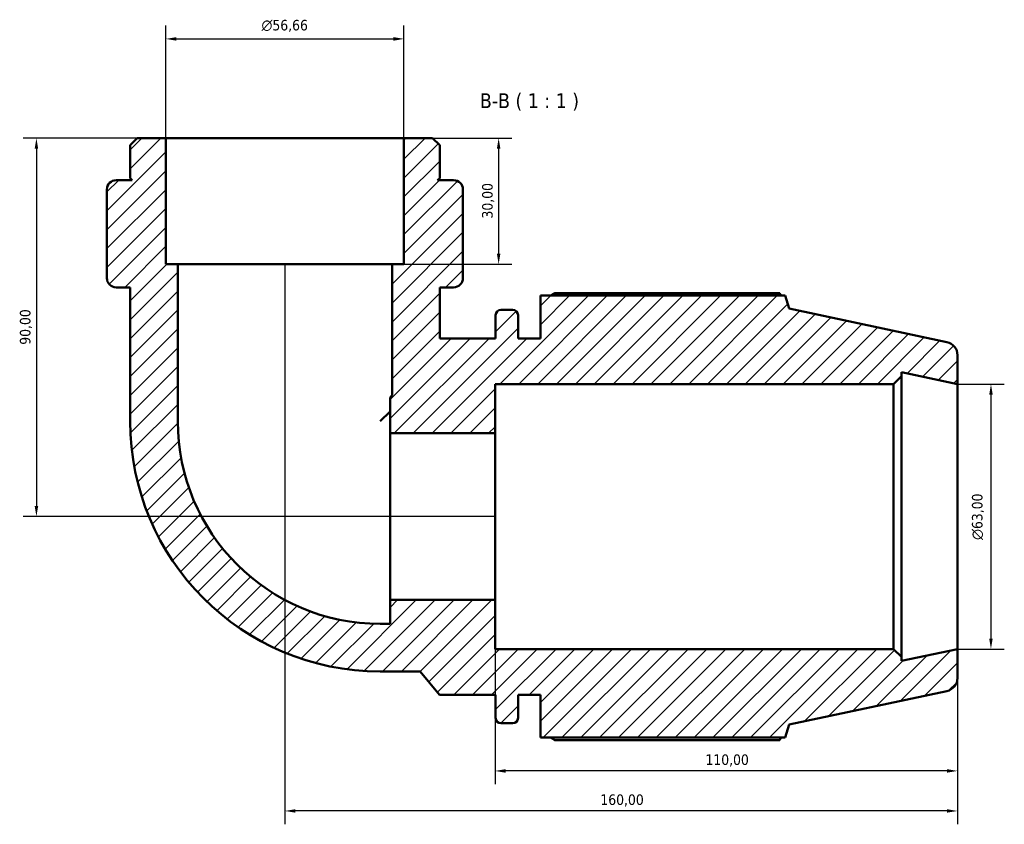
# Model space of a CAD drawing. Header units: millimetres. Extents: x 0 to 931, y 0 to 915.
# Tile 4 of 6: x 283 to 518, y 724 to 915. Entities that reach past the tile are written whole.
import ezdxf

# ---------------------------------------------------------------- set-up
doc = ezdxf.new("R2010")
doc.units = ezdxf.units.MM
for name, color, linetype, lineweight in [('Dimension (ISO)', 7, 'Continuous', 25), ('Hatch (ISO)', 7, 'Continuous', 18), ('Symbol (ISO)', 7, 'Continuous', 25), ('Visible (ISO)', 7, 'Continuous', 50)]:
    doc.layers.add(name, color=color, linetype=linetype, lineweight=lineweight)
doc.styles.add('Label Text (ISO)', font='tahoma.ttf')
doc.styles.add('Note Text (ISO)', font='tahoma.ttf')
doc.dimstyles.new('Default (ISO)', dxfattribs={"dimtxt": 2.5, "dimasz": 2.5, "dimexe": 3.175, "dimexo": 0, "dimgap": 0.762, "dimtad": 1, "dimrnd": 1e-08, "dimzin": 0, "dimtxsty": 'Note Text (ISO)', "dimcen": 0.09, "dimdle": 10, "dimclrd": 256, "dimclre": 256, "dimclrt": 232, "dimazin": 0, "dimtfac": 1.40208, "dimtmove": 0, "dimatfit": 3, "dimfxl": 1, "dimtolj": 1, "dimtzin": 0, "dimlwd": -1, "dimlwe": -1, "dimarcsym": 0})

# ---------------------------------------------------------------- blocks, each defined once
blk = doc.blocks.new('*D7')
at = {"layer": 'Defpoints', "color": 0, "transparency": 16777216}
for p in [(374.71, 910.68), (318.05, 887.09), (374.71, 887.09)]:
    blk.add_point(p, dxfattribs=at)
at = {"layer": 'Dimension (ISO)', "transparency": 16777216}
for p, q in [((318.05, 887.09), (318.05, 913.85)), ((374.71, 887.09), (374.71, 913.85)), ((320.55, 910.68), (372.21, 910.68))]:
    blk.add_line(p, q, dxfattribs=at)
for points in [[(320.55, 911.1), (320.55, 910.26), (318.05, 910.68)], [(372.21, 911.1), (372.21, 910.26), (374.71, 910.68)]]:
    blk.add_solid(points, dxfattribs=at)
at = {"layer": 'Dimension (ISO)', "color": 232, "true_color": 0xca0064, "transparency": 16777216, "insert": (340.81, 915.2), "char_height": 2.5, "attachment_point": 1, "style": 'Note Text (ISO)'}
blk.add_mtext('\\A1;\\fAIGDT|b0|i0;\\H2.5000;\\ln\\fTahoma|b0|i0;\\H2.5000;56,66', dxfattribs=at)
blk = doc.blocks.new('*D8')
at = {"layer": 'Defpoints', "color": 0, "transparency": 16777216}
for p in [(374.71, 887.09), (371.88, 857.09), (397.23, 857.09)]:
    blk.add_point(p, dxfattribs=at)
at = {"layer": 'Dimension (ISO)', "transparency": 16777216}
for p, q in [((374.71, 887.09), (400.4, 887.09)), ((397.23, 884.59), (397.23, 859.59)), ((371.88, 857.09), (400.4, 857.09))]:
    blk.add_line(p, q, dxfattribs=at)
for points in [[(396.81, 884.59), (397.64, 884.59), (397.23, 887.09)], [(396.81, 859.59), (397.64, 859.59), (397.23, 857.09)]]:
    blk.add_solid(points, dxfattribs=at)
at = {"layer": 'Dimension (ISO)', "color": 232, "true_color": 0xca0064, "transparency": 16777216, "insert": (393.29, 867.97), "char_height": 2.5, "attachment_point": 1, "rotation": 90, "style": 'Note Text (ISO)'}
blk.add_mtext('\\A1;30,00', dxfattribs=at)
blk = doc.blocks.new('*D9')
at = {"layer": 'Defpoints', "color": 0, "transparency": 16777216}
for p in [(318.05, 887.09), (287.26, 797.09), (396.38, 797.09)]:
    blk.add_point(p, dxfattribs=at)
at = {"layer": 'Dimension (ISO)', "transparency": 16777216}
for p, q in [((318.05, 887.09), (284.08, 887.09)), ((287.26, 884.59), (287.26, 799.59)), ((396.38, 797.09), (284.08, 797.09))]:
    blk.add_line(p, q, dxfattribs=at)
for points in [[(286.84, 884.59), (287.68, 884.59), (287.26, 887.09)], [(286.84, 799.59), (287.68, 799.59), (287.26, 797.09)]]:
    blk.add_solid(points, dxfattribs=at)
at = {"layer": 'Dimension (ISO)', "color": 232, "true_color": 0xca0064, "transparency": 16777216, "insert": (283.33, 837.95), "char_height": 2.5, "attachment_point": 1, "rotation": 90, "style": 'Note Text (ISO)'}
blk.add_mtext('\\A1;90,00', dxfattribs=at)
blk = doc.blocks.new('*D10')
at = {"layer": 'Defpoints', "color": 0, "transparency": 16777216}
for p in [(346.38, 857.09), (506.38, 765.59), (346.38, 727.09)]:
    blk.add_point(p, dxfattribs=at)
at = {"layer": 'Dimension (ISO)', "transparency": 16777216}
for p, q in [((346.38, 857.09), (346.38, 723.92)), ((506.38, 765.59), (506.38, 723.92)), ((503.88, 727.09), (348.88, 727.09))]:
    blk.add_line(p, q, dxfattribs=at)
for points in [[(348.88, 727.51), (348.88, 726.68), (346.38, 727.09)], [(503.88, 727.51), (503.88, 726.68), (506.38, 727.09)]]:
    blk.add_solid(points, dxfattribs=at)
at = {"layer": 'Dimension (ISO)', "color": 232, "true_color": 0xca0064, "transparency": 16777216, "insert": (421.43, 731.03), "char_height": 2.5, "attachment_point": 1, "style": 'Note Text (ISO)'}
blk.add_mtext('\\A1;160,00', dxfattribs=at)
blk = doc.blocks.new('*D11')
at = {"layer": 'Defpoints', "color": 0, "transparency": 16777216}
for p in [(396.38, 777.26), (506.38, 765.59), (396.38, 736.61)]:
    blk.add_point(p, dxfattribs=at)
at = {"layer": 'Dimension (ISO)', "transparency": 16777216}
for p, q in [((396.38, 777.26), (396.38, 733.44)), ((506.38, 765.59), (506.38, 733.44)), ((503.88, 736.61), (398.88, 736.61))]:
    blk.add_line(p, q, dxfattribs=at)
for points in [[(398.88, 737.03), (398.88, 736.19), (396.38, 736.61)], [(503.88, 737.03), (503.88, 736.19), (506.38, 736.61)]]:
    blk.add_solid(points, dxfattribs=at)
at = {"layer": 'Dimension (ISO)', "color": 232, "true_color": 0xca0064, "transparency": 16777216, "insert": (446.43, 740.54), "char_height": 2.5, "attachment_point": 1, "style": 'Note Text (ISO)'}
blk.add_mtext('\\A1;110,00', dxfattribs=at)
blk = doc.blocks.new('*D12')
at = {"layer": 'Defpoints', "color": 0, "transparency": 16777216}
for p in [(506.38, 828.59), (506.38, 765.59), (514.35, 765.59)]:
    blk.add_point(p, dxfattribs=at)
at = {"layer": 'Dimension (ISO)', "transparency": 16777216}
for p, q in [((506.38, 828.59), (517.53, 828.59)), ((514.35, 826.09), (514.35, 768.09)), ((506.38, 765.59), (517.53, 765.59))]:
    blk.add_line(p, q, dxfattribs=at)
for points in [[(513.94, 826.09), (514.77, 826.09), (514.35, 828.59)], [(513.94, 768.09), (514.77, 768.09), (514.35, 765.59)]]:
    blk.add_solid(points, dxfattribs=at)
at = {"layer": 'Dimension (ISO)', "color": 232, "true_color": 0xca0064, "transparency": 16777216, "insert": (509.83, 791.54), "char_height": 2.5, "attachment_point": 1, "rotation": 90, "style": 'Note Text (ISO)'}
blk.add_mtext('\\A1;\\fAIGDT|b0|i0;\\H2.5000;\\ln\\fTahoma|b0|i0;\\H2.5000;63,00', dxfattribs=at)

msp = doc.modelspace()

# ---------------------------------------------------------------- hatches: boundary and pattern name
at = {"layer": 'Hatch (ISO)'}
h = msp.add_hatch(dxfattribs=at)
h.set_pattern_fill('ANSI31', color=256, scale=25.4, style=0)
h.set_pattern_definition([(45, (0, 0), (-2.245064, 2.245064), [])])
edge = h.paths.add_edge_path()
edge.add_line((374.71, 857.094), (371.877, 857.094))
edge.add_line((371.877, 857.094), (371.877, 825.997))
edge.add_line((371.877, 825.997), (371.395, 825.422))
edge.add_line((371.395, 825.422), (371.395, 816.924))
edge.add_line((371.395, 816.924), (396.382, 816.924))
edge.add_line((396.382, 816.924), (396.382, 828.594))
edge.add_line((396.382, 828.594), (491.158, 828.594))
edge.add_line((491.158, 828.594), (493.048, 830.484))
edge.add_line((493.048, 830.484), (493.048, 831.428))
edge.add_line((493.048, 831.428), (506.382, 828.594))
edge.add_line((506.382, 828.594), (506.382, 835.494))
edge.add_ellipse((503.232, 835.494), major_axis=(3.15, 0), ratio=1, start_angle=0, end_angle=78)
edge.add_line((503.887, 838.575), (466.382, 846.547))
edge.add_line((466.382, 846.547), (465.377, 849.639))
edge.add_line((465.377, 849.639), (407.182, 849.639))
edge.add_line((407.182, 849.639), (407.182, 839.469))
edge.add_line((407.182, 839.469), (401.848, 839.469))
edge.add_line((401.848, 839.469), (401.848, 844.989))
edge.add_ellipse((400.588, 844.989), major_axis=(1.26, 0), ratio=1, start_angle=0, end_angle=90)
edge.add_line((400.588, 846.249), (397.775, 846.249))
edge.add_ellipse((397.775, 844.989), major_axis=(0, 1.26), ratio=1, start_angle=0, end_angle=90)
edge.add_line((396.515, 844.989), (396.515, 839.469))
edge.add_line((396.515, 839.469), (383.208, 839.469))
edge.add_line((383.208, 839.469), (383.208, 851.594))
edge.add_line((383.208, 851.594), (386.522, 851.594))
edge.add_ellipse((386.522, 853.804), major_axis=(0, -2.21), ratio=1, start_angle=0, end_angle=90)
edge.add_line((388.732, 853.804), (388.732, 854.094))
edge.add_line((388.732, 854.094), (388.732, 857.094))
edge.add_line((388.732, 857.094), (388.732, 874.885))
edge.add_ellipse((386.522, 874.885), major_axis=(2.21, 0), ratio=1, start_angle=0, end_angle=90)
edge.add_line((386.522, 877.094), (382.708, 877.094))
edge.add_line((382.708, 877.094), (383.208, 877.594))
edge.add_line((383.208, 877.594), (383.208, 885.395))
edge.add_line((383.208, 885.395), (381.508, 887.094))
edge.add_line((381.508, 887.094), (374.71, 887.094))
edge.add_line((374.71, 887.094), (374.71, 857.094))
edge = h.paths.add_edge_path()
edge.add_line((320.886, 857.094), (318.054, 857.094))
edge.add_line((318.054, 857.094), (318.054, 887.094))
edge.add_line((318.054, 887.094), (311.255, 887.094))
edge.add_line((311.255, 887.094), (309.555, 885.395))
edge.add_line((309.555, 885.395), (309.555, 877.594))
edge.add_line((309.555, 877.594), (310.055, 877.094))
edge.add_line((310.055, 877.094), (306.241, 877.094))
edge.add_ellipse((306.241, 874.885), major_axis=(0, 2.21), ratio=1, start_angle=0, end_angle=90)
edge.add_line((304.031, 874.885), (304.031, 857.094))
edge.add_line((304.031, 857.094), (304.031, 854.094))
edge.add_line((304.031, 854.094), (304.031, 853.804))
edge.add_ellipse((306.241, 853.804), major_axis=(-2.21, 0), ratio=1, start_angle=0, end_angle=90)
edge.add_line((306.241, 851.594), (309.555, 851.594))
edge.add_line((309.555, 851.594), (309.555, 819.757))
edge.add_ellipse((369.044, 819.757), major_axis=(-59.489, 0), ratio=1, start_angle=0, end_angle=90)
edge.add_line((369.044, 760.268), (378.526, 760.268))
edge.add_line((378.526, 760.268), (383.182, 754.719))
edge.add_line((383.182, 754.719), (396.515, 754.719))
edge.add_line((396.515, 754.719), (396.515, 749.199))
edge.add_ellipse((397.775, 749.199), major_axis=(-1.26, 0), ratio=1, start_angle=0, end_angle=90)
edge.add_line((397.775, 747.939), (400.588, 747.939))
edge.add_ellipse((400.588, 749.199), major_axis=(0, -1.26), ratio=1, start_angle=0, end_angle=90)
edge.add_line((401.848, 749.199), (401.848, 754.719))
edge.add_line((401.848, 754.719), (407.182, 754.719))
edge.add_line((407.182, 754.719), (407.182, 744.549))
edge.add_line((407.182, 744.549), (465.377, 744.549))
edge.add_line((465.377, 744.549), (466.382, 747.642))
edge.add_line((466.382, 747.642), (503.887, 755.614))
edge.add_ellipse((503.232, 758.695), major_axis=(0.655, -3.081), ratio=1, start_angle=0, end_angle=78)
edge.add_line((506.382, 758.695), (506.382, 765.594))
edge.add_line((506.382, 765.594), (493.048, 762.76))
edge.add_line((493.048, 762.76), (493.048, 763.704))
edge.add_line((493.048, 763.704), (491.158, 765.594))
edge.add_line((491.158, 765.594), (396.382, 765.594))
edge.add_line((396.382, 765.594), (396.382, 777.265))
edge.add_line((396.382, 777.265), (371.395, 777.265))
edge.add_line((371.395, 777.265), (371.395, 771.599))
edge.add_line((371.395, 771.599), (369.044, 771.599))
edge.add_ellipse((369.044, 819.757), major_axis=(0, -48.158), ratio=1, start_angle=270, end_angle=360, ccw=False)
edge.add_line((320.886, 819.757), (320.886, 857.094))

# ---------------------------------------------------------------- linework, layer by layer
at = {"layer": 'Visible (ISO)'}
for p, q in [((311.255, 887.094), (309.555, 885.395)), ((318.054, 887.094), (311.255, 887.094)), ((318.054, 857.094), (318.054, 887.094)), ((374.71, 887.094), (318.054, 887.094)), ((381.508, 887.094), (374.71, 887.094)), ((374.71, 887.094), (374.71, 857.094)), ((383.208, 885.395), (381.508, 887.094)), ((309.555, 885.395), (309.555, 877.594)), ((383.208, 877.594), (383.208, 885.395)), ((310.055, 877.094), (306.241, 877.094)), ((309.555, 877.594), (310.055, 877.094)), ((382.708, 877.094), (383.208, 877.594)), ((386.522, 877.094), (382.708, 877.094)), ((304.031, 874.885), (304.031, 857.094)), ((388.732, 857.094), (388.732, 874.885)), ((304.031, 857.094), (304.031, 854.094)), ((320.886, 857.094), (318.054, 857.094)), ((320.886, 819.757), (320.886, 857.094)), ((371.877, 857.094), (320.886, 857.094)), ((374.71, 857.094), (371.877, 857.094)), ((371.877, 857.094), (371.877, 825.997)), ((388.732, 854.094), (388.732, 857.094)), ((304.031, 854.094), (304.031, 853.804)), ((388.732, 853.804), (388.732, 854.094)), ((306.241, 851.594), (309.555, 851.594)), ((309.555, 851.594), (309.555, 819.757)), ((383.208, 839.469), (383.208, 851.594)), ((383.208, 851.594), (386.522, 851.594)), ((465.377, 849.639), (407.182, 849.639)), ((407.182, 849.639), (407.182, 839.469)), ((464.092, 850.257), (410.572, 850.257)), ((466.382, 846.547), (465.377, 849.639)), ((400.588, 846.249), (397.775, 846.249)), ((503.887, 838.575), (466.382, 846.547)), ((396.515, 844.989), (396.515, 839.469)), ((401.848, 839.469), (401.848, 844.989)), ((396.515, 839.469), (383.208, 839.469)), ((407.182, 839.469), (401.848, 839.469)), ((506.382, 828.594), (506.382, 835.494)), ((491.158, 828.594), (493.048, 830.484)), ((493.048, 830.484), (493.048, 831.428)), ((493.048, 831.428), (506.382, 828.594)), ((493.048, 763.704), (493.048, 830.484)), ((396.382, 816.924), (396.382, 828.594)), ((396.382, 828.594), (491.158, 828.594)), ((491.158, 828.594), (491.158, 765.594)), ((506.382, 765.594), (506.382, 828.594)), ((371.877, 825.997), (371.395, 825.422)), ((371.395, 825.422), (371.395, 816.924)), ((371.395, 822.108), (369.044, 819.757)), ((371.395, 816.924), (396.382, 816.924)), ((371.395, 777.265), (371.395, 816.924)), ((396.382, 777.265), (396.382, 816.924)), ((396.382, 777.265), (371.395, 777.265)), ((371.395, 777.265), (371.395, 771.599)), ((396.382, 765.594), (396.382, 777.265)), ((371.395, 771.599), (369.044, 771.599)), ((491.158, 765.594), (396.382, 765.594)), ((493.048, 763.704), (491.158, 765.594)), ((506.382, 765.594), (493.048, 762.76)), ((493.048, 762.76), (493.048, 763.704)), ((506.382, 758.695), (506.382, 765.594)), ((369.044, 760.268), (378.526, 760.268)), ((378.526, 760.268), (383.182, 754.719)), ((383.182, 754.719), (396.515, 754.719)), ((396.515, 754.719), (396.515, 749.199)), ((401.848, 749.199), (401.848, 754.719)), ((401.848, 754.719), (407.182, 754.719)), ((407.182, 754.719), (407.182, 744.549)), ((466.382, 747.642), (503.887, 755.614)), ((397.775, 747.939), (400.588, 747.939)), ((465.377, 744.549), (466.382, 747.642)), ((407.182, 744.549), (465.377, 744.549)), ((410.572, 743.932), (464.092, 743.932))]:
    msp.add_line(p, q, dxfattribs=at)
for centre, radius, start, end in [((306.241, 874.885), 2.21, 90, 180), ((386.522, 874.885), 2.21, 0, 90), ((306.241, 853.804), 2.21, 180, 270), ((386.522, 853.804), 2.21, 270, 0), ((397.775, 844.989), 1.26, 90, 180), ((400.588, 844.989), 1.26, 0, 90), ((503.232, 835.494), 3.15, 0, 78), ((369.044, 819.757), 59.489, 180, 270), ((369.044, 819.757), 48.158, 180, 270), ((503.232, 758.695), 3.15, 282, 0), ((397.775, 749.199), 1.26, 180, 270), ((400.588, 749.199), 1.26, 270, 0)]:
    msp.add_arc(centre, radius, start, end, dxfattribs=at)
for points, weights in [([(409.587, 849.639), (410.071, 849.945), (410.572, 850.257)], [1.01273459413, 1.01501921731, 1.01715827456]), ([(464.412, 849.639), (464.254, 849.945), (464.092, 850.257)], [1.00104915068, 1.0005985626, 1]), ([(410.572, 743.932), (410.071, 744.243), (409.587, 744.549)], [1.01715827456, 1.01501921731, 1.01273459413]), ([(464.092, 743.932), (464.254, 744.243), (464.412, 744.549)], [1, 1.0005985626, 1.00104915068])]:
    msp.add_rational_spline(points, weights, degree=2, dxfattribs=at)

# ---------------------------------------------------------------- texts
at = {"layer": 'Symbol (ISO)', "insert": (392.768, 893.594), "char_height": 3.5, "attachment_point": 7, "style": 'Label Text (ISO)'}
msp.add_mtext('B-B ( 1 : 1 )', dxfattribs=at)

# ---------------------------------------------------------------- dimensions: what is measured, and where the dimension line sits
at = {"layer": 'Dimension (ISO)'}
for base, p1, p2, angle, picture, middle in [((374.71, 910.68), (318.054, 887.094), (374.71, 887.094), 180, '*D7', (346.382, 910.68)), ((514.353, 765.594), (506.382, 828.594), (506.382, 765.594), 90, '*D12', (514.353, 797.094))]:
    dim = msp.add_linear_dim(base=base, p1=p1, p2=p2, angle=angle, text='\\fAIGDT|b0|i0;\\H2.5000;\\ln\\fTahoma|b0|i0;\\H2.5000;<>', dimstyle='Default (ISO)', override={"dimdec": 2, "dimtp": 0, "dimtm": 0, "dimtdec": 2, "dimtofl": 0, "dimatfit": 1}, dxfattribs=at)
    dim.commit()
    dim.dimension.update_dxf_attribs({"geometry": picture, "text_midpoint": middle, "dimtype": 160})
for base, p1, p2, angle, picture, middle in [((287.259, 797.094), (318.054, 887.094), (396.382, 797.094), 270, '*D9', (287.259, 842.094)), ((397.225, 857.094), (374.71, 887.094), (371.877, 857.094), 270, '*D8', (397.225, 872.094)), ((346.382, 727.094), (506.382, 765.594), (346.382, 857.094), 180, '*D10', (426.382, 727.094)), ((396.382, 736.611), (506.382, 765.594), (396.382, 777.265), 180, '*D11', (451.382, 736.611))]:
    dim = msp.add_linear_dim(base=base, p1=p1, p2=p2, angle=angle, dimstyle='Default (ISO)', override={"dimdec": 2, "dimtp": 0, "dimtm": 0, "dimtdec": 2, "dimtofl": 0, "dimatfit": 1}, dxfattribs=at)
    dim.commit()
    dim.dimension.update_dxf_attribs({"geometry": picture, "text_midpoint": middle, "dimtype": 160})

doc.saveas('drawing.dxf')
